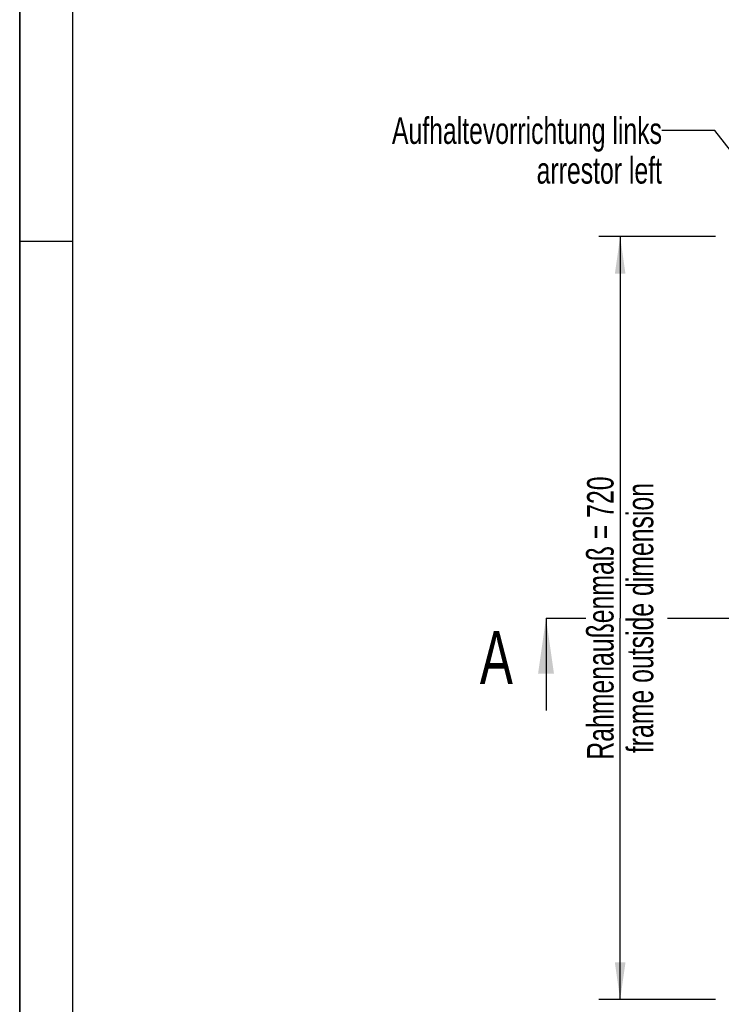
# Model space of a CAD drawing. Header units: millimetres. Extents: x 0 to 4200, y 0 to 2970.
# Tile 2 of 18: x 0 to 662, y 765 to 1694. Entities that reach past the tile are written whole.
import ezdxf

# ---------------------------------------------------------------- set-up
doc = ezdxf.new("R2010")
doc.units = ezdxf.units.MM
doc.header["$LTSCALE"] = 231
doc.linetypes.add('PHANTOM', pattern=[0.8, 0.45, -0.05, 0.1, -0.05, 0.1, -0.05])
doc.layers.get('0').update_dxf_attribs({"linetype": 'CONTINUOUS'})
for name, color, linetype in [('050_DIMENSIONING', 7, 'CONTINUOUS'), ('053_NOTES', 7, 'CONTINUOUS'), ('HATCHING_BL0', 7, 'CONTINUOUS')]:
    doc.layers.add(name, color=color, linetype=linetype)
doc.styles.get("Standard").update_dxf_attribs({"font": 'txt', "width": 0.7})
doc.dimstyles.new('DIMSTYLE_1', dxfattribs={"dimtxt": 25, "dimasz": 35, "dimexe": 2, "dimexo": 1, "dimtad": 1, "dimdec": 1, "dimtxsty": 'Standard', "dimblk": '_FILLED', "dimblk1": '_FILLED', "dimblk2": '_FILLED', "dimcen": 0.09, "dimazin": 2, "dimtp": 0.8, "dimtm": 0.8, "dimtfac": 1, "dimtdec": 1, "dimtofl": 0, "dimtmove": 0, "dimatfit": 3, "dimldrblk": '_FILLED', "dimfxl": 1, "dimtolj": 1, "dimarcsym": 0})
doc.dimstyles.get("Standard").update_dxf_attribs({"dimtxt": 25, "dimasz": 35, "dimexe": 2, "dimexo": 1, "dimtad": 1, "dimtxsty": 'Standard', "dimblk": '_FILLED', "dimblk1": '_FILLED', "dimblk2": '_FILLED', "dimcen": 0.09, "dimazin": 2, "dimtol": 1, "dimtp": 0.01, "dimtm": 0.01, "dimtfac": 1, "dimtofl": 0, "dimtmove": 0, "dimatfit": 3, "dimldrblk": '_FILLED', "dimfxl": 1, "dimtolj": 1, "dimarcsym": 0})

# ---------------------------------------------------------------- blocks, each defined once
blk = doc.blocks.new('_FILLED')
at = {"color": 0, "linetype": 'ByBlock'}
blk.add_solid([(0, 0), (-1, 0.143), (-1, -0.143)], dxfattribs=at)
blk = doc.blocks.new('*D4')
at = {"layer": '050_DIMENSIONING', "color": 2, "linetype": 'Continuous', "transparency": 16777216}
for p, q in [((656.97, 1489.23), (546.97, 1489.23)), ((566.97, 1489.23), (566.97, 1129.23)), ((566.97, 769.23), (566.97, 1129.23)), ((656.97, 769.23), (546.97, 769.23))]:
    blk.add_line(p, q, dxfattribs=at)
at = {"layer": '050_DIMENSIONING', "color": 2, "linetype": 'Continuous', "transparency": 16777216, "xscale": 35, "yscale": 35, "zscale": 35}
for p, rotation in [((566.97, 1489.23), 90), ((566.97, 769.23), 270)]:
    blk.add_blockref('_FILLED', p, dxfattribs=dict(at, rotation=rotation))
at = {"layer": '050_DIMENSIONING', "color": 2, "linetype": 'Continuous', "transparency": 16777216, "insert": (535.72, 1129.23), "char_height": 25, "width": 602.6786, "attachment_point": 2, "rotation": 90, "line_spacing_factor": 0.9}
blk.add_mtext('Rahmenaußenmaß = 720\\Pframe outside dimension', dxfattribs=at)
blk = doc.blocks.new('XSEC_FILLED')
at = {"color": 0, "linetype": 'ByBlock'}
blk.add_solid([(0, 0), (-1, 0.143), (-1, -0.143)], dxfattribs=at)
blk = doc.blocks.new('HATCHING_BL0', base_point=(991.97, 1082.06))
at = {"layer": 'HATCHING_BL0', "color": 7, "linetype": 'PHANTOM'}
for p, q in [((496.97, 1129.23), (534.61, 1129.23)), ((611.75, 1129.23), (1436.97, 1129.23)), ((1436.97, 1129.23), (1486.97, 1129.23))]:
    blk.add_line(p, q, dxfattribs=at)
at = {"layer": 'HATCHING_BL0', "color": 7, "linetype": 'Continuous', "char_height": 50, "width": 64.2857, "attachment_point": 1, "line_spacing_factor": 0.9}
for insert in [(434.47, 1116.99), (1506.61, 1109.88)]:
    blk.add_mtext('A', dxfattribs=dict(at, insert=insert))
at = {"layer": 'HATCHING_BL0', "color": 7, "linetype": 'Continuous'}
for points in [[(496.97, 1129.23), (496.97, 1041.99)], [(1486.97, 1129.23), (1486.97, 1034.88)]]:
    blk.add_leader(points, dimstyle='Standard', override={"dimasz": 52.5, "dimtad": 0, "dimldrblk": 'XSEC_FILLED'}, dxfattribs=at)

msp = doc.modelspace()

# ---------------------------------------------------------------- linework, layer by layer
at = {"color": 7, "linetype": 'Continuous'}
msp.add_line((0, 0), (0, 2970), dxfattribs=at)
at = {"color": 3, "linetype": 'Continuous'}
for p, q in [((0, 2970), (0, 0)), ((0, 1485), (50, 1485))]:
    msp.add_line(p, q, dxfattribs=at)
at = {"color": 5, "linetype": 'Continuous'}
msp.add_line((50, 2920), (50, 50), dxfattribs=at)

# ---------------------------------------------------------------- block references
at = {"layer": 'HATCHING_BL0'}
msp.add_blockref('HATCHING_BL0', (991.971, 1082.058), dxfattribs=at)

# ---------------------------------------------------------------- texts
at = {"layer": '053_NOTES', "color": 2, "linetype": 'Continuous', "insert": (606.444, 1601.733), "char_height": 25, "width": 630.35714, "attachment_point": 3, "line_spacing_factor": 0.9}
msp.add_mtext('Aufhaltevorrichtung links\\Parrestor left', dxfattribs=at)

# ---------------------------------------------------------------- dimensions: what is measured, and where the dimension line sits
at = {"layer": '050_DIMENSIONING', "color": 2, "linetype": 'Continuous'}
dim = msp.add_linear_dim(base=(566.971, 769.233), p1=(657.971, 1489.233), p2=(657.971, 769.233), angle=270, text='Rahmenaußenmaß = <>\\Pframe outside dimension', dimstyle='DIMSTYLE_1', dxfattribs=at)
dim.commit()
dim.dimension.update_dxf_attribs({"geometry": '*D4', "text_midpoint": (566.971, 1129.233), "dimtype": 160})

# ---------------------------------------------------------------- leaders
at = {"layer": '053_NOTES', "color": 2, "linetype": 'Continuous', "annotation_type": 0, "has_hookline": 1, "hookline_direction": 1, "text_width": 391.312}
msp.add_leader([(836.971, 1357.708), (656.444, 1589.233), (606.444, 1589.233)], dimstyle='Standard', override={"dimtad": 0}, dxfattribs=at)

doc.saveas('drawing.dxf')
